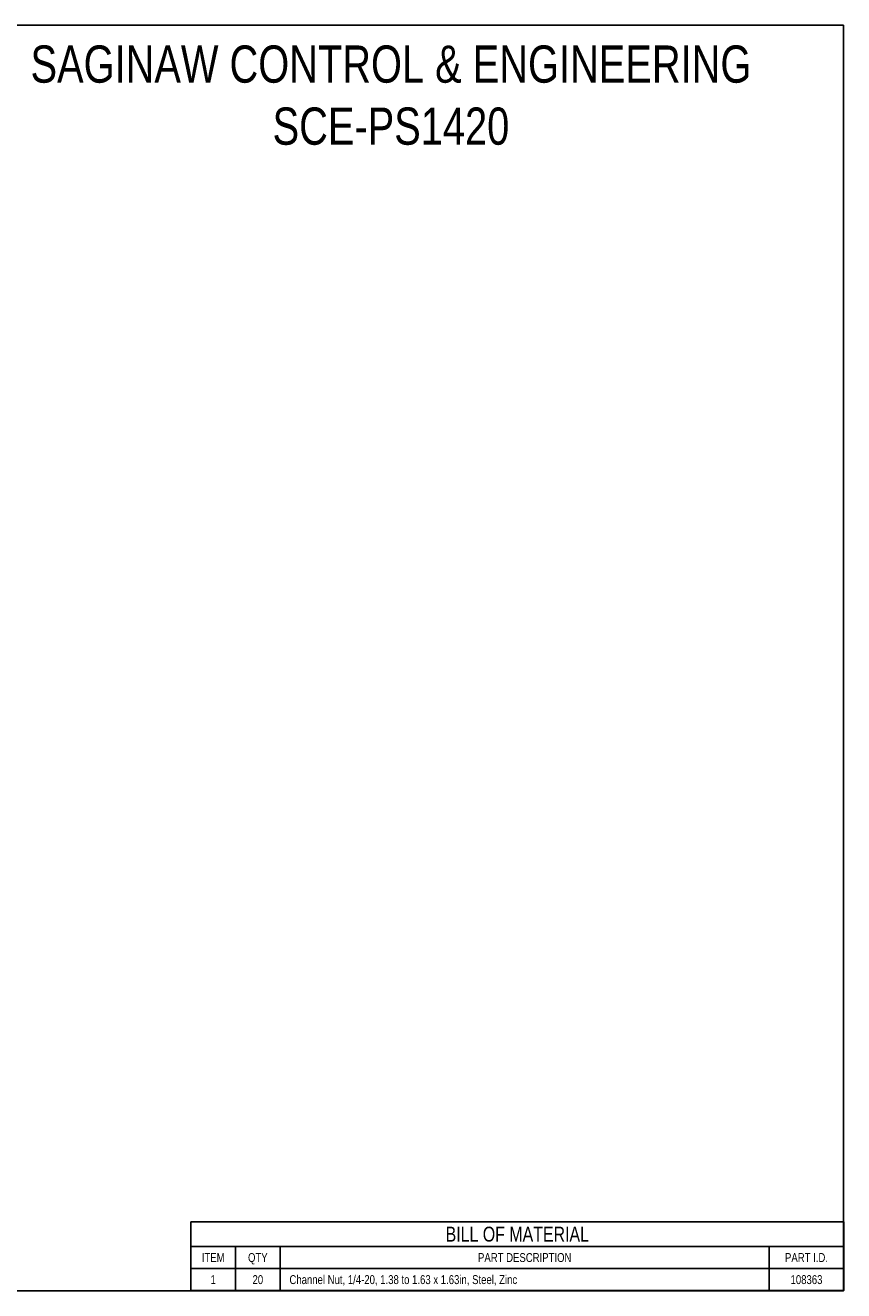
# Model space of a CAD drawing. Header units: inches. Extents: x 0 to 5.5, y 0 to 4.25.
# Tile 5 of 5: x 2.75 to 5.5, y 0 to 4.25. Entities that reach past the tile are written whole.
import ezdxf
from ezdxf.enums import TextEntityAlignment as Align

# ---------------------------------------------------------------- set-up
doc = ezdxf.new("R2010")
doc.units = ezdxf.units.IN
doc.header["$LTSCALE"] = 0.3025
doc.header["$MEASUREMENT"] = 0
doc.layers.get('0').update_dxf_attribs({"linetype": 'CONTINUOUS'})
doc.styles.get("Standard").update_dxf_attribs({"font": 'txt', "width": 0.8})

msp = doc.modelspace()

# ---------------------------------------------------------------- linework, layer by layer
at = {"color": 7, "linetype": 'CONTINUOUS'}
for p, q in [((0, 4.25), (5.5, 4.25)), ((5.5, 0), (5.5, 4.25)), ((0, 0), (5.5, 0))]:
    msp.add_line(p, q, dxfattribs=at)
at = {"color": 2, "linetype": 'CONTINUOUS'}
for p, q in [((5.5002, 0.2314), (3.3065, 0.2314)), ((3.3065, 0.2314), (3.3065, 0.0002)), ((5.5002, 0.2314), (5.5002, 0.0002)), ((5.5002, 0.1484), (3.3065, 0.1484)), ((3.4565, 0.1484), (3.4565, 0.0002)), ((3.6065, 0.1484), (3.6065, 0.0002)), ((5.2502, 0.1484), (5.2502, 0.0002)), ((5.5002, 0.0742), (3.3065, 0.0742)), ((5.5002, 0.0002), (3.3065, 0.0002))]:
    msp.add_line(p, q, dxfattribs=at)

# ---------------------------------------------------------------- texts
at = {"color": 2, "linetype": 'CONTINUOUS', "width": 0.8}
for s, height, p in [('BILL OF MATERIAL', 0.05, (4.4033, 0.1649)), ('ITEM', 0.03, (3.3815, 0.0963)), ('QTY', 0.03, (3.5315, 0.0963)), ('PART DESCRIPTION', 0.03, (4.4283, 0.0963)), ('PART I.D.', 0.03, (5.3752, 0.0963)), ('1', 0.03, (3.3815, 0.0222)), ('20', 0.03, (3.5315, 0.0222)), ('108363', 0.03, (5.3752, 0.0222))]:
    msp.add_text(s, height=height, dxfattribs=at).set_placement(p, align=Align.CENTER)
msp.add_text('Channel Nut, 1/4-20, 1.38 to 1.63 x 1.63in, Steel, Zinc', height=0.03, dxfattribs=at).set_placement((3.6377, 0.0222))
at = {"color": 2, "linetype": 'CONTINUOUS', "insert": (3.9788, 4.1823), "char_height": 0.125, "width": 2.9, "attachment_point": 2}
msp.add_mtext('SAGINAW CONTROL & ENGINEERING\\PSCE-PS1420', dxfattribs=at)

doc.saveas('drawing.dxf')
